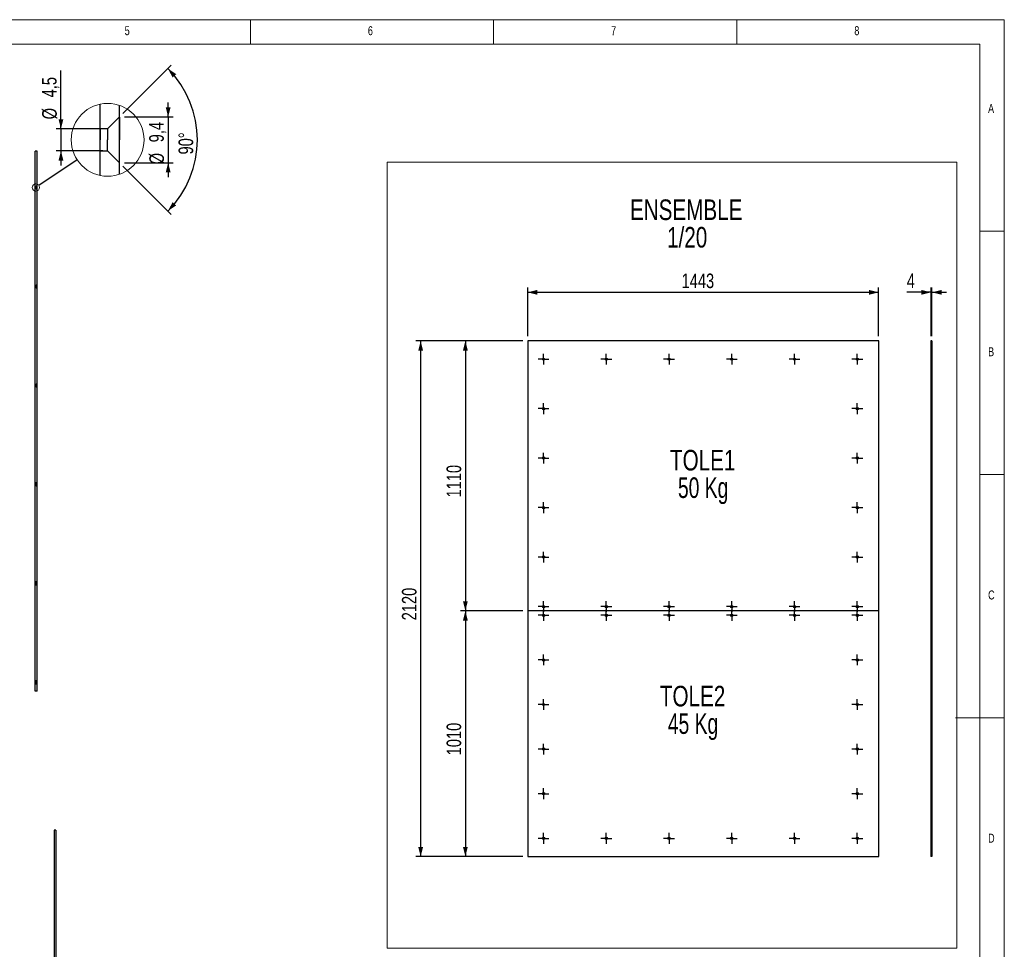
# Model space of a CAD drawing. Header units: millimetres. Extents: x 5 to 415, y 5 to 292.
# Tile 3 of 3: x 213 to 415, y 101 to 292. Entities that reach past the tile are written whole.
import ezdxf

# ---------------------------------------------------------------- set-up
doc = ezdxf.new("R2010")
doc.units = ezdxf.units.MM
doc.linetypes.add('CENTERX2', pattern=[20.32, 12.7, -2.54, 2.54, -2.54])
for name, color, linetype in [('COTES', 1, 'Continuous'), ('NOTES', 6, 'Continuous'), ('TRAIT-MIXTES', 3, 'CENTERX2')]:
    doc.layers.add(name, color=color, linetype=linetype)
doc.layers.add('TRAIT-FORT', color=4, linetype='Continuous', lineweight=25)
doc.styles.add('SLDTEXTSTYLE0', font='TXT', dxfattribs={"width": 0.75})
doc.styles.add('SLDTEXTSTYLE3', font='TXT', dxfattribs={"width": 0.7})
doc.dimstyles.new('SLDDIMSTYLE0', dxfattribs={"dimtxt": 3, "dimasz": 2, "dimexe": 0, "dimexo": 0.0625, "dimgap": 0.75, "dimtad": 1, "dimdec": 0, "dimlfac": 20, "dimrnd": 1e-09, "dimzin": 12, "dimdsep": 46, "dimtxsty": 'SLDTEXTSTYLE0', "dimsah": 1, "dimcen": 0.09, "dimadec": 0, "dimazin": 3, "dimtfac": 1, "dimtdec": 0, "dimtofl": 0, "dimtmove": 0, "dimatfit": 3, "dimfxl": 1, "dimfrac": 2, "dimtolj": 1, "dimtzin": 12, "dimarcsym": 0})
doc.dimstyles.new('SLDDIMSTYLE3', dxfattribs={"dimtxt": 0.18, "dimasz": 2, "dimexe": 0, "dimexo": 0.0625, "dimgap": 0, "dimtad": 0, "dimtih": 1, "dimtoh": 1, "dimdec": 0, "dimrnd": 1e-09, "dimzin": 0, "dimdsep": 46, "dimtxsty": 'Standard', "dimblk1": 'NONE', "dimblk2": 'NONE', "dimsah": 1, "dimcen": 0.09, "dimadec": 0, "dimazin": 0, "dimtfac": 2, "dimtdec": 0, "dimtofl": 0, "dimtmove": 0, "dimatfit": 3, "dimldrblk": 'NONE', "dimfxl": 1, "dimfrac": 2, "dimtolj": 1, "dimtzin": 0, "dimarcsym": 0})
doc.dimstyles.new('SLDDIMSTYLE4', dxfattribs={"dimtxt": 3, "dimasz": 2, "dimexe": 0, "dimexo": 0.0625, "dimgap": 0.75, "dimtad": 1, "dimdec": 1, "dimrnd": 1e-09, "dimzin": 12, "dimdsep": 46, "dimtxsty": 'SLDTEXTSTYLE0', "dimsah": 1, "dimcen": 0.09, "dimadec": 0, "dimazin": 3, "dimtfac": 1, "dimtdec": 1, "dimtmove": 0, "dimatfit": 0, "dimfxl": 1, "dimfrac": 2, "dimtolj": 1, "dimtzin": 12, "dimarcsym": 0})
doc.dimstyles.new('SLDDIMSTYLE5', dxfattribs={"dimtxt": 3, "dimasz": 2, "dimexe": 0, "dimexo": 0.0625, "dimgap": 0.75, "dimtad": 1, "dimdec": 4, "dimzin": 12, "dimdsep": 46, "dimtxsty": 'SLDTEXTSTYLE0', "dimsah": 1, "dimcen": 0.09, "dimazin": 3, "dimtfac": 1, "dimtofl": 0, "dimtmove": 0, "dimatfit": 3, "dimfxl": 1, "dimfrac": 2, "dimtolj": 1, "dimtzin": 12, "dimarcsym": 0})
doc.dimstyles.new('SLDDIMSTYLE6', dxfattribs={"dimtxt": 3, "dimasz": 2, "dimexe": 0, "dimexo": 0.0625, "dimgap": 0.75, "dimtad": 1, "dimdec": 0, "dimlfac": 20, "dimrnd": 1e-09, "dimzin": 12, "dimdsep": 46, "dimtxsty": 'SLDTEXTSTYLE0', "dimsah": 1, "dimcen": 0.09, "dimadec": 0, "dimazin": 3, "dimtfac": 1, "dimtdec": 0, "dimtmove": 0, "dimatfit": 0, "dimfxl": 1, "dimfrac": 2, "dimtolj": 1, "dimtzin": 12, "dimarcsym": 0})

# ---------------------------------------------------------------- blocks, each defined once
blk = doc.blocks.new('SW_NOTE_1')
at = {"layer": 'NOTES', "color": 0, "char_height": 4.233, "attachment_point": 2, "style": 'SLDTEXTSTYLE0'}
for s, insert in [('ENSEMBLE', (13.16, 5.46)), ('1/20', (13.36, -0.19))]:
    blk.add_mtext(s, dxfattribs=dict(at, insert=insert))
blk = doc.blocks.new('_D')
at = {"layer": 'COTES', "color": 1, "transparency": 16777216}
for p, q in [((317.02, 226.96), (317.02, 236.95)), ((389.17, 226.96), (389.17, 236.95)), ((389.17, 235.95), (317.02, 235.95))]:
    blk.add_line(p, q, dxfattribs=at)
for points in [[(317.02, 235.95), (319.02, 235.45), (319.02, 236.45)], [(389.17, 235.95), (387.17, 236.45), (387.17, 235.45)]]:
    blk.add_solid(points, dxfattribs=at)
at = {"layer": 'COTES', "color": 1, "transparency": 16777216, "insert": (348.66, 239.82), "char_height": 3, "attachment_point": 1, "style": 'SLDTEXTSTYLE0'}
blk.add_mtext('1443', dxfattribs=at)
blk = doc.blocks.new('_D_1')
at = {"layer": 'COTES', "color": 1, "transparency": 16777216}
for p, q in [((316.02, 225.96), (303.21, 225.96)), ((304.21, 225.96), (304.21, 170.46)), ((316.02, 170.46), (303.21, 170.46))]:
    blk.add_line(p, q, dxfattribs=at)
for points in [[(304.21, 225.96), (303.71, 223.96), (304.71, 223.96)], [(304.21, 170.46), (304.71, 172.46), (303.71, 172.46)]]:
    blk.add_solid(points, dxfattribs=at)
at = {"layer": 'COTES', "color": 1, "transparency": 16777216, "insert": (300.34, 193.78), "char_height": 3, "attachment_point": 1, "rotation": 90, "style": 'SLDTEXTSTYLE0'}
blk.add_mtext('1110', dxfattribs=at)
blk = doc.blocks.new('_D_2')
at = {"layer": 'COTES', "color": 1, "transparency": 16777216}
for p, q in [((316.02, 170.46), (303.21, 170.46)), ((304.21, 170.46), (304.21, 119.96)), ((316.02, 119.96), (303.21, 119.96))]:
    blk.add_line(p, q, dxfattribs=at)
for points in [[(304.21, 170.46), (303.71, 168.46), (304.71, 168.46)], [(304.21, 119.96), (304.71, 121.96), (303.71, 121.96)]]:
    blk.add_solid(points, dxfattribs=at)
at = {"layer": 'COTES', "color": 1, "transparency": 16777216, "insert": (300.34, 140.78), "char_height": 3, "attachment_point": 1, "rotation": 90, "style": 'SLDTEXTSTYLE0'}
blk.add_mtext('1010', dxfattribs=at)
blk = doc.blocks.new('_D_3')
at = {"layer": 'COTES', "color": 1, "transparency": 16777216}
for p, q in [((316.02, 225.96), (294.02, 225.96)), ((295.02, 119.96), (295.02, 225.96)), ((316.02, 119.96), (294.02, 119.96))]:
    blk.add_line(p, q, dxfattribs=at)
for points in [[(295.02, 225.96), (294.52, 223.96), (295.52, 223.96)], [(295.02, 119.96), (295.52, 121.96), (294.52, 121.96)]]:
    blk.add_solid(points, dxfattribs=at)
at = {"layer": 'COTES', "color": 1, "transparency": 16777216, "insert": (291.16, 168.53), "char_height": 3, "attachment_point": 1, "rotation": 90, "style": 'SLDTEXTSTYLE0'}
blk.add_mtext('2120', dxfattribs=at)
blk = doc.blocks.new('SW_NOTE_5')
at = {"layer": 'NOTES', "color": 0, "char_height": 4.233, "attachment_point": 2}
for s, insert, style in [('TOLE1', (7.74, 5.46), 'SLDTEXTSTYLE0'), ('50 Kg', (7.83, -0.19), 'SLDTEXTSTYLE3')]:
    blk.add_mtext(s, dxfattribs=dict(at, insert=insert, style=style))
blk = doc.blocks.new('SW_NOTE_6')
at = {"layer": 'NOTES', "color": 0, "char_height": 4.233, "attachment_point": 2}
for s, insert, style in [('TOLE2', (7.74, 5.46), 'SLDTEXTSTYLE0'), ('45 Kg', (7.83, -0.19), 'SLDTEXTSTYLE3')]:
    blk.add_mtext(s, dxfattribs=dict(at, insert=insert, style=style))
blk = doc.blocks.new('SW_CENTERMARKSYMBOL_0')
at = {"layer": 'TRAIT-MIXTES', "color": 0}
for p, q in [((-1, 0), (-1.1125, 0)), ((0, 0), (-1, 0)), ((0, 1), (0, 1.1125)), ((0, 0), (0, 1)), ((0, 0), (0, -1)), ((0, 0), (1, 0)), ((1, 0), (1.1125, 0)), ((0, -1), (0, -1.1125))]:
    blk.add_line(p, q, dxfattribs=at)
blk = doc.blocks.new('SW_CENTERMARKSYMBOL_1')
at = {"layer": 'TRAIT-MIXTES', "color": 0}
for p, q in [((-1, 0), (-1.1125, 0)), ((0, 0), (-1, 0)), ((0, 1), (0, 1.1125)), ((0, 0), (0, 1)), ((0, 0), (0, -1)), ((0, 0), (1, 0)), ((1, 0), (1.1125, 0)), ((0, -1), (0, -1.1125))]:
    blk.add_line(p, q, dxfattribs=at)
blk = doc.blocks.new('SW_CENTERMARKSYMBOL_2')
at = {"layer": 'TRAIT-MIXTES', "color": 0}
for p, q in [((-1, 0), (-1.1125, 0)), ((0, 0), (-1, 0)), ((0, 1), (0, 1.1125)), ((0, 0), (0, 1)), ((0, 0), (0, -1)), ((0, 0), (1, 0)), ((1, 0), (1.1125, 0)), ((0, -1), (0, -1.1125))]:
    blk.add_line(p, q, dxfattribs=at)
blk = doc.blocks.new('SW_CENTERMARKSYMBOL_3')
at = {"layer": 'TRAIT-MIXTES', "color": 0}
for p, q in [((-1, 0), (-1.1125, 0)), ((0, 0), (-1, 0)), ((0, 1), (0, 1.1125)), ((0, 0), (0, 1)), ((0, 0), (0, -1)), ((0, 0), (1, 0)), ((1, 0), (1.1125, 0)), ((0, -1), (0, -1.1125))]:
    blk.add_line(p, q, dxfattribs=at)
blk = doc.blocks.new('SW_CENTERMARKSYMBOL_4')
at = {"layer": 'TRAIT-MIXTES', "color": 0}
for p, q in [((-1, 0), (-1.1125, 0)), ((0, 0), (-1, 0)), ((0, 1), (0, 1.1125)), ((0, 0), (0, 1)), ((0, 0), (0, -1)), ((0, 0), (1, 0)), ((1, 0), (1.1125, 0)), ((0, -1), (0, -1.1125))]:
    blk.add_line(p, q, dxfattribs=at)
blk = doc.blocks.new('SW_CENTERMARKSYMBOL_5')
at = {"layer": 'TRAIT-MIXTES', "color": 0}
for p, q in [((-1, 0), (-1.1125, 0)), ((0, 0), (-1, 0)), ((0, 1), (0, 1.1125)), ((0, 0), (0, 1)), ((0, 0), (0, -1)), ((0, 0), (1, 0)), ((1, 0), (1.1125, 0)), ((0, -1), (0, -1.1125))]:
    blk.add_line(p, q, dxfattribs=at)
blk = doc.blocks.new('SW_CENTERMARKSYMBOL_6')
at = {"layer": 'TRAIT-MIXTES', "color": 0}
for p, q in [((-1, 0), (-1.1125, 0)), ((0, 0), (-1, 0)), ((0, 1), (0, 1.1125)), ((0, 0), (0, 1)), ((0, 0), (0, -1)), ((0, 0), (1, 0)), ((1, 0), (1.1125, 0)), ((0, -1), (0, -1.1125))]:
    blk.add_line(p, q, dxfattribs=at)
blk = doc.blocks.new('SW_CENTERMARKSYMBOL_7')
at = {"layer": 'TRAIT-MIXTES', "color": 0}
for p, q in [((-1, 0), (-1.1125, 0)), ((0, 0), (-1, 0)), ((0, 1), (0, 1.1125)), ((0, 0), (0, 1)), ((0, 0), (0, -1)), ((0, 0), (1, 0)), ((1, 0), (1.1125, 0)), ((0, -1), (0, -1.1125))]:
    blk.add_line(p, q, dxfattribs=at)
blk = doc.blocks.new('SW_CENTERMARKSYMBOL_8')
at = {"layer": 'TRAIT-MIXTES', "color": 0}
for p, q in [((-1, 0), (-1.1125, 0)), ((0, 0), (-1, 0)), ((0, 1), (0, 1.1125)), ((0, 0), (0, 1)), ((0, 0), (0, -1)), ((0, 0), (1, 0)), ((1, 0), (1.1125, 0)), ((0, -1), (0, -1.1125))]:
    blk.add_line(p, q, dxfattribs=at)
blk = doc.blocks.new('SW_CENTERMARKSYMBOL_9')
at = {"layer": 'TRAIT-MIXTES', "color": 0}
for p, q in [((-1, 0), (-1.1125, 0)), ((0, 0), (-1, 0)), ((0, 1), (0, 1.1125)), ((0, 0), (0, 1)), ((0, 0), (0, -1)), ((0, 0), (1, 0)), ((1, 0), (1.1125, 0)), ((0, -1), (0, -1.1125))]:
    blk.add_line(p, q, dxfattribs=at)
blk = doc.blocks.new('SW_CENTERMARKSYMBOL_10')
at = {"layer": 'TRAIT-MIXTES', "color": 0}
for p, q in [((-1, 0), (-1.1125, 0)), ((0, 0), (-1, 0)), ((0, 1), (0, 1.1125)), ((0, 0), (0, 1)), ((0, 0), (0, -1)), ((0, 0), (1, 0)), ((1, 0), (1.1125, 0)), ((0, -1), (0, -1.1125))]:
    blk.add_line(p, q, dxfattribs=at)
blk = doc.blocks.new('SW_CENTERMARKSYMBOL_11')
at = {"layer": 'TRAIT-MIXTES', "color": 0}
for p, q in [((-1, 0), (-1.1125, 0)), ((0, 0), (-1, 0)), ((0, 1), (0, 1.1125)), ((0, 0), (0, 1)), ((0, 0), (0, -1)), ((0, 0), (1, 0)), ((1, 0), (1.1125, 0)), ((0, -1), (0, -1.1125))]:
    blk.add_line(p, q, dxfattribs=at)
blk = doc.blocks.new('SW_CENTERMARKSYMBOL_12')
at = {"layer": 'TRAIT-MIXTES', "color": 0}
for p, q in [((-1, 0), (-1.1125, 0)), ((0, 0), (-1, 0)), ((0, 1), (0, 1.1125)), ((0, 0), (0, 1)), ((0, 0), (0, -1)), ((0, 0), (1, 0)), ((1, 0), (1.1125, 0)), ((0, -1), (0, -1.1125))]:
    blk.add_line(p, q, dxfattribs=at)
blk = doc.blocks.new('SW_CENTERMARKSYMBOL_13')
at = {"layer": 'TRAIT-MIXTES', "color": 0}
for p, q in [((-1, 0), (-1.1125, 0)), ((0, 0), (-1, 0)), ((0, 1), (0, 1.1125)), ((0, 0), (0, 1)), ((0, 0), (0, -1)), ((0, 0), (1, 0)), ((1, 0), (1.1125, 0)), ((0, -1), (0, -1.1125))]:
    blk.add_line(p, q, dxfattribs=at)
blk = doc.blocks.new('SW_CENTERMARKSYMBOL_14')
at = {"layer": 'TRAIT-MIXTES', "color": 0}
for p, q in [((-1, 0), (-1.1125, 0)), ((0, 0), (-1, 0)), ((0, 1), (0, 1.1125)), ((0, 0), (0, 1)), ((0, 0), (0, -1)), ((0, 0), (1, 0)), ((1, 0), (1.1125, 0)), ((0, -1), (0, -1.1125))]:
    blk.add_line(p, q, dxfattribs=at)
blk = doc.blocks.new('SW_CENTERMARKSYMBOL_15')
at = {"layer": 'TRAIT-MIXTES', "color": 0}
for p, q in [((-1, 0), (-1.1125, 0)), ((0, 0), (-1, 0)), ((0, 1), (0, 1.1125)), ((0, 0), (0, 1)), ((0, 0), (0, -1)), ((0, 0), (1, 0)), ((1, 0), (1.1125, 0)), ((0, -1), (0, -1.1125))]:
    blk.add_line(p, q, dxfattribs=at)
blk = doc.blocks.new('SW_CENTERMARKSYMBOL_16')
at = {"layer": 'TRAIT-MIXTES', "color": 0}
for p, q in [((-1, 0), (-1.1125, 0)), ((0, 0), (-1, 0)), ((0, 1), (0, 1.1125)), ((0, 0), (0, 1)), ((0, 0), (0, -1)), ((0, 0), (1, 0)), ((1, 0), (1.1125, 0)), ((0, -1), (0, -1.1125))]:
    blk.add_line(p, q, dxfattribs=at)
blk = doc.blocks.new('SW_CENTERMARKSYMBOL_17')
at = {"layer": 'TRAIT-MIXTES', "color": 0}
for p, q in [((-1, 0), (-1.1125, 0)), ((0, 0), (-1, 0)), ((0, 1), (0, 1.1125)), ((0, 0), (0, 1)), ((0, 0), (0, -1)), ((0, 0), (1, 0)), ((1, 0), (1.1125, 0)), ((0, -1), (0, -1.1125))]:
    blk.add_line(p, q, dxfattribs=at)
blk = doc.blocks.new('SW_CENTERMARKSYMBOL_18')
at = {"layer": 'TRAIT-MIXTES', "color": 0}
for p, q in [((-1, 0), (-1.1125, 0)), ((0, 0), (-1, 0)), ((0, 1), (0, 1.1125)), ((0, 0), (0, 1)), ((0, 0), (0, -1)), ((0, 0), (1, 0)), ((1, 0), (1.1125, 0)), ((0, -1), (0, -1.1125))]:
    blk.add_line(p, q, dxfattribs=at)
blk = doc.blocks.new('SW_CENTERMARKSYMBOL_19')
at = {"layer": 'TRAIT-MIXTES', "color": 0}
for p, q in [((-1, 0), (-1.1125, 0)), ((0, 0), (-1, 0)), ((0, 1), (0, 1.1125)), ((0, 0), (0, 1)), ((0, 0), (0, -1)), ((0, 0), (1, 0)), ((1, 0), (1.1125, 0)), ((0, -1), (0, -1.1125))]:
    blk.add_line(p, q, dxfattribs=at)
blk = doc.blocks.new('SW_CENTERMARKSYMBOL_20')
at = {"layer": 'TRAIT-MIXTES', "color": 0}
for p, q in [((-1, 0), (-1.1125, 0)), ((0, 0), (-1, 0)), ((0, 1), (0, 1.1125)), ((0, 0), (0, 1)), ((0, 0), (0, -1)), ((0, 0), (1, 0)), ((1, 0), (1.1125, 0)), ((0, -1), (0, -1.1125))]:
    blk.add_line(p, q, dxfattribs=at)
blk = doc.blocks.new('SW_CENTERMARKSYMBOL_21')
at = {"layer": 'TRAIT-MIXTES', "color": 0}
for p, q in [((-1, 0), (-1.1125, 0)), ((0, 0), (-1, 0)), ((0, 1), (0, 1.1125)), ((0, 0), (0, 1)), ((0, 0), (0, -1)), ((0, 0), (1, 0)), ((1, 0), (1.1125, 0)), ((0, -1), (0, -1.1125))]:
    blk.add_line(p, q, dxfattribs=at)
blk = doc.blocks.new('SW_CENTERMARKSYMBOL_22')
at = {"layer": 'TRAIT-MIXTES', "color": 0}
for p, q in [((-1, 0), (-1.1125, 0)), ((0, 0), (-1, 0)), ((0, 1), (0, 1.1125)), ((0, 0), (0, 1)), ((0, 0), (0, -1)), ((0, 0), (1, 0)), ((1, 0), (1.1125, 0)), ((0, -1), (0, -1.1125))]:
    blk.add_line(p, q, dxfattribs=at)
blk = doc.blocks.new('SW_CENTERMARKSYMBOL_23')
at = {"layer": 'TRAIT-MIXTES', "color": 0}
for p, q in [((-1, 0), (-1.1125, 0)), ((0, 0), (-1, 0)), ((0, 1), (0, 1.1125)), ((0, 0), (0, 1)), ((0, 0), (0, -1)), ((0, 0), (1, 0)), ((1, 0), (1.1125, 0)), ((0, -1), (0, -1.1125))]:
    blk.add_line(p, q, dxfattribs=at)
blk = doc.blocks.new('SW_CENTERMARKSYMBOL_24')
at = {"layer": 'TRAIT-MIXTES', "color": 0}
for p, q in [((-1, 0), (-1.1125, 0)), ((0, 0), (-1, 0)), ((0, 1), (0, 1.1125)), ((0, 0), (0, 1)), ((0, 0), (0, -1)), ((0, 0), (1, 0)), ((1, 0), (1.1125, 0)), ((0, -1), (0, -1.1125))]:
    blk.add_line(p, q, dxfattribs=at)
blk = doc.blocks.new('SW_CENTERMARKSYMBOL_25')
at = {"layer": 'TRAIT-MIXTES', "color": 0}
for p, q in [((-1, 0), (-1.1125, 0)), ((0, 0), (-1, 0)), ((0, 1), (0, 1.1125)), ((0, 0), (0, 1)), ((0, 0), (0, -1)), ((0, 0), (1, 0)), ((1, 0), (1.1125, 0)), ((0, -1), (0, -1.1125))]:
    blk.add_line(p, q, dxfattribs=at)
blk = doc.blocks.new('SW_CENTERMARKSYMBOL_26')
at = {"layer": 'TRAIT-MIXTES', "color": 0}
for p, q in [((-1, 0), (-1.1125, 0)), ((0, 0), (-1, 0)), ((0, 1), (0, 1.1125)), ((0, 0), (0, 1)), ((0, 0), (0, -1)), ((0, 0), (1, 0)), ((1, 0), (1.1125, 0)), ((0, -1), (0, -1.1125))]:
    blk.add_line(p, q, dxfattribs=at)
blk = doc.blocks.new('SW_CENTERMARKSYMBOL_27')
at = {"layer": 'TRAIT-MIXTES', "color": 0}
for p, q in [((-1, 0), (-1.1125, 0)), ((0, 0), (-1, 0)), ((0, 1), (0, 1.1125)), ((0, 0), (0, 1)), ((0, 0), (0, -1)), ((0, 0), (1, 0)), ((1, 0), (1.1125, 0)), ((0, -1), (0, -1.1125))]:
    blk.add_line(p, q, dxfattribs=at)
blk = doc.blocks.new('SW_CENTERMARKSYMBOL_28')
at = {"layer": 'TRAIT-MIXTES', "color": 0}
for p, q in [((-1, 0), (-1.1125, 0)), ((0, 0), (-1, 0)), ((0, 1), (0, 1.1125)), ((0, 0), (0, 1)), ((0, 0), (0, -1)), ((0, 0), (1, 0)), ((1, 0), (1.1125, 0)), ((0, -1), (0, -1.1125))]:
    blk.add_line(p, q, dxfattribs=at)
blk = doc.blocks.new('SW_CENTERMARKSYMBOL_29')
at = {"layer": 'TRAIT-MIXTES', "color": 0}
for p, q in [((-1, 0), (-1.1125, 0)), ((0, 0), (-1, 0)), ((0, 1), (0, 1.1125)), ((0, 0), (0, 1)), ((0, 0), (0, -1)), ((0, 0), (1, 0)), ((1, 0), (1.1125, 0)), ((0, -1), (0, -1.1125))]:
    blk.add_line(p, q, dxfattribs=at)
blk = doc.blocks.new('SW_CENTERMARKSYMBOL_30')
at = {"layer": 'TRAIT-MIXTES', "color": 0}
for p, q in [((-1, 0), (-1.1125, 0)), ((0, 0), (-1, 0)), ((0, 1), (0, 1.1125)), ((0, 0), (0, 1)), ((0, 0), (0, -1)), ((0, 0), (1, 0)), ((1, 0), (1.1125, 0)), ((0, -1), (0, -1.1125))]:
    blk.add_line(p, q, dxfattribs=at)
blk = doc.blocks.new('SW_CENTERMARKSYMBOL_31')
at = {"layer": 'TRAIT-MIXTES', "color": 0}
for p, q in [((-1, 0), (-1.1125, 0)), ((0, 0), (-1, 0)), ((0, 1), (0, 1.1125)), ((0, 0), (0, 1)), ((0, 0), (0, -1)), ((0, 0), (1, 0)), ((1, 0), (1.1125, 0)), ((0, -1), (0, -1.1125))]:
    blk.add_line(p, q, dxfattribs=at)
blk = doc.blocks.new('SW_CENTERMARKSYMBOL_32')
at = {"layer": 'TRAIT-MIXTES', "color": 0}
for p, q in [((-1, 0), (-1.1125, 0)), ((0, 0), (-1, 0)), ((0, 1), (0, 1.1125)), ((0, 0), (0, 1)), ((0, 0), (0, -1)), ((0, 0), (1, 0)), ((1, 0), (1.1125, 0)), ((0, -1), (0, -1.1125))]:
    blk.add_line(p, q, dxfattribs=at)
blk = doc.blocks.new('SW_CENTERMARKSYMBOL_33')
at = {"layer": 'TRAIT-MIXTES', "color": 0}
for p, q in [((-1, 0), (-1.1125, 0)), ((0, 0), (-1, 0)), ((0, 1), (0, 1.1125)), ((0, 0), (0, 1)), ((0, 0), (0, -1)), ((0, 0), (1, 0)), ((1, 0), (1.1125, 0)), ((0, -1), (0, -1.1125))]:
    blk.add_line(p, q, dxfattribs=at)
blk = doc.blocks.new('SW_CENTERMARKSYMBOL_34')
at = {"layer": 'TRAIT-MIXTES', "color": 0}
for p, q in [((-1, 0), (-1.1125, 0)), ((0, 0), (-1, 0)), ((0, 1), (0, 1.1125)), ((0, 0), (0, 1)), ((0, 0), (0, -1)), ((0, 0), (1, 0)), ((1, 0), (1.1125, 0)), ((0, -1), (0, -1.1125))]:
    blk.add_line(p, q, dxfattribs=at)
blk = doc.blocks.new('SW_CENTERMARKSYMBOL_35')
at = {"layer": 'TRAIT-MIXTES', "color": 0}
for p, q in [((-1, 0), (-1.1125, 0)), ((0, 0), (-1, 0)), ((0, 1), (0, 1.1125)), ((0, 0), (0, 1)), ((0, 0), (0, -1)), ((0, 0), (1, 0)), ((1, 0), (1.1125, 0)), ((0, -1), (0, -1.1125))]:
    blk.add_line(p, q, dxfattribs=at)
blk = doc.blocks.new('SW_CENTERMARKSYMBOL_36')
at = {"layer": 'TRAIT-MIXTES', "color": 0}
for p, q in [((-1, 0), (-1.1125, 0)), ((0, 0), (-1, 0)), ((0, 1), (0, 1.1125)), ((0, 0), (0, 1)), ((0, 0), (0, -1)), ((0, 0), (1, 0)), ((1, 0), (1.1125, 0)), ((0, -1), (0, -1.1125))]:
    blk.add_line(p, q, dxfattribs=at)
blk = doc.blocks.new('SW_CENTERMARKSYMBOL_37')
at = {"layer": 'TRAIT-MIXTES', "color": 0}
for p, q in [((-1, 0), (-1.1125, 0)), ((0, 0), (-1, 0)), ((0, 1), (0, 1.1125)), ((0, 0), (0, 1)), ((0, 0), (0, -1)), ((0, 0), (1, 0)), ((1, 0), (1.1125, 0)), ((0, -1), (0, -1.1125))]:
    blk.add_line(p, q, dxfattribs=at)
blk = doc.blocks.new('SW_CENTERMARKSYMBOL_38')
at = {"layer": 'TRAIT-MIXTES', "color": 0}
for p, q in [((-1, 0), (-1.1125, 0)), ((0, 0), (-1, 0)), ((0, 1), (0, 1.1125)), ((0, 0), (0, 1)), ((0, 0), (0, -1)), ((0, 0), (1, 0)), ((1, 0), (1.1125, 0)), ((0, -1), (0, -1.1125))]:
    blk.add_line(p, q, dxfattribs=at)
blk = doc.blocks.new('SW_CENTERMARKSYMBOL_39')
at = {"layer": 'TRAIT-MIXTES', "color": 0}
for p, q in [((-1, 0), (-1.1125, 0)), ((0, 0), (-1, 0)), ((0, 1), (0, 1.1125)), ((0, 0), (0, 1)), ((0, 0), (0, -1)), ((0, 0), (1, 0)), ((1, 0), (1.1125, 0)), ((0, -1), (0, -1.1125))]:
    blk.add_line(p, q, dxfattribs=at)
blk = doc.blocks.new('_None')
blk = doc.blocks.new('_D_36')
at = {"layer": 'COTES', "color": 1, "transparency": 16777216}
for p, q in [((243.11, 272), (243.11, 275)), ((234.11, 272), (244.11, 272)), ((243.11, 272), (243.11, 262.6)), ((234.11, 262.6), (244.11, 262.6)), ((243.11, 262.6), (243.11, 259.6))]:
    blk.add_line(p, q, dxfattribs=at)
for points in [[(243.11, 272), (243.61, 274), (242.61, 274)], [(243.11, 262.6), (242.61, 260.6), (243.61, 260.6)]]:
    blk.add_solid(points, dxfattribs=at)
at = {"layer": 'COTES', "color": 1, "transparency": 16777216, "char_height": 3, "attachment_point": 1, "rotation": 90, "style": 'SLDTEXTSTYLE0'}
for s, insert in [('9,4', (239.2, 266.79)), ('%%c', (239.24, 262.27))]:
    blk.add_mtext(s, dxfattribs=dict(at, insert=insert))
blk = doc.blocks.new('_D_37')
at = {"layer": 'COTES', "color": 1, "transparency": 16777216}
for p, q in [((233.82, 272.71), (243.75, 282.65)), ((233.82, 261.9), (243.75, 251.96))]:
    blk.add_line(p, q, dxfattribs=at)
blk.add_arc((228.41, 267.3), 20.7, 315, 45, dxfattribs=at)
for points in [[(243.05, 281.94), (244.02, 280.12), (244.76, 280.8)], [(243.05, 252.67), (244.76, 253.81), (244.02, 254.48)]]:
    blk.add_solid(points, dxfattribs=at)
at = {"layer": 'COTES', "color": 1, "transparency": 16777216, "insert": (245.24, 264.29), "char_height": 3, "attachment_point": 1, "rotation": 90, "style": 'SLDTEXTSTYLE0'}
blk.add_mtext('90°', dxfattribs=at)
blk = doc.blocks.new('_D_38')
at = {"layer": 'COTES', "color": 1, "transparency": 16777216}
for p, q in [((221.07, 269.55), (221.07, 281.57)), ((229.66, 269.55), (220.07, 269.55)), ((221.07, 269.55), (221.07, 265.05)), ((229.66, 265.05), (220.07, 265.05)), ((221.07, 265.05), (221.07, 262.05))]:
    blk.add_line(p, q, dxfattribs=at)
for points in [[(221.07, 269.55), (221.57, 271.55), (220.57, 271.55)], [(221.07, 265.05), (220.57, 263.05), (221.57, 263.05)]]:
    blk.add_solid(points, dxfattribs=at)
at = {"layer": 'COTES', "color": 1, "transparency": 16777216, "char_height": 3, "attachment_point": 1, "rotation": 90, "style": 'SLDTEXTSTYLE0'}
for s, insert in [('4,5', (217.16, 276.03)), ('%%c', (217.2, 271.51))]:
    blk.add_mtext(s, dxfattribs=dict(at, insert=insert))
blk = doc.blocks.new('_D_39')
at = {"layer": 'COTES', "color": 1, "transparency": 16777216}
for p, q in [((399.93, 226.96), (399.93, 236.96)), ((400.13, 226.96), (400.13, 236.96)), ((399.93, 235.96), (394.95, 235.96)), ((400.13, 235.96), (399.93, 235.96)), ((400.13, 235.96), (403.13, 235.96))]:
    blk.add_line(p, q, dxfattribs=at)
for points in [[(399.93, 235.96), (397.93, 236.46), (397.93, 235.46)], [(400.13, 235.96), (402.13, 235.46), (402.13, 236.46)]]:
    blk.add_solid(points, dxfattribs=at)
at = {"layer": 'COTES', "color": 1, "transparency": 16777216, "insert": (394.95, 239.83), "char_height": 3, "attachment_point": 1, "style": 'SLDTEXTSTYLE0'}
blk.add_mtext('4', dxfattribs=at)

msp = doc.modelspace()

# ---------------------------------------------------------------- linework, layer by layer
at = {"color": 7, "linetype": 'Continuous', "lineweight": 18}
for p, q in [((415, 292), (5, 292)), ((260, 287), (260, 292)), ((310, 292), (310, 287)), ((360, 287), (360, 292)), ((415, 5), (415, 292)), ((410, 287), (10, 287)), ((410, 287), (410, 10)), ((405.23326, 262.6944), (288.12472, 262.6944)), ((288.12472, 101.1359), (288.12472, 262.6944)), ((405.23326, 101.1359), (405.23326, 262.6944)), ((415, 248.5), (410, 248.5)), ((410, 198.5), (415, 198.5)), ((415, 148.5), (405, 148.5)), ((405.23326, 101.1359), (288.12472, 101.1359))]:
    msp.add_line(p, q, dxfattribs=at)
for centre, radius in [((230.65825, 267.30335), 7.48257), ((215.9189, 257.49804), 0.74826)]:
    msp.add_circle(centre, radius, dxfattribs=at)
at = {"layer": 'TRAIT-FORT', "color": 4, "linetype": 'Continuous', "lineweight": 25}
for p, q in [((229.10824, 259.98307), (229.10824, 274.62364)), ((233.10824, 260.23323), (233.10824, 274.37348)), ((233.10824, 272.00336), (230.65824, 269.55331)), ((233.10824, 272.00336), (230.65824, 269.55331)), ((233.10824, 272.00336), (230.65824, 269.55331)), ((233.10824, 272.00336), (230.65824, 269.55331)), ((233.10824, 272.00336), (230.65824, 269.55331)), ((233.10824, 272.00336), (230.65824, 269.55331)), ((233.10824, 271.95549), (233.10824, 267.30335)), ((230.65824, 269.55331), (229.10824, 269.55331)), ((230.65824, 269.55331), (229.10824, 269.55331)), ((230.65824, 269.55331), (229.10824, 269.55331)), ((230.65824, 269.55331), (229.10824, 269.55331)), ((230.65824, 269.55331), (229.10824, 269.55331)), ((230.65824, 269.55331), (229.10824, 269.55331)), ((229.10824, 269.55331), (229.10824, 267.30335)), ((230.65824, 269.55331), (230.65824, 267.30335)), ((229.10824, 265.05334), (229.10824, 267.30335)), ((230.65824, 265.05334), (230.65824, 267.30335)), ((233.10824, 262.65115), (233.10824, 267.30335)), ((216.1639, 264.99804), (215.7639, 264.99804)), ((215.7639, 153.99804), (215.7639, 264.99804)), ((216.1639, 153.99804), (216.1639, 264.99804)), ((229.10824, 265.05334), (230.65824, 265.05334)), ((229.10824, 265.05334), (230.65824, 265.05334)), ((229.10824, 265.05334), (230.65824, 265.05334)), ((229.10824, 265.05334), (230.65824, 265.05334)), ((229.10824, 265.05334), (230.65824, 265.05334)), ((229.10824, 265.05334), (230.65824, 265.05334)), ((230.65824, 265.05334), (233.10824, 262.60335)), ((230.65824, 265.05334), (233.10824, 262.60335)), ((230.65824, 265.05334), (233.10824, 262.60335)), ((230.65824, 265.05334), (233.10824, 262.60335)), ((230.65824, 265.05334), (233.10824, 262.60335)), ((230.65824, 265.05334), (233.10824, 262.60335)), ((215.9189, 257.72304), (215.7639, 257.72304)), ((215.9189, 257.72304), (215.7639, 257.72304)), ((215.9189, 257.72304), (215.7639, 257.72304)), ((215.9189, 257.72304), (215.7639, 257.72304)), ((215.9189, 257.72304), (215.7639, 257.72304)), ((215.9189, 257.72304), (215.7639, 257.72304)), ((215.7639, 257.27304), (215.7639, 257.72304)), ((215.7639, 257.27304), (215.7639, 257.72304)), ((215.7639, 257.27304), (215.7639, 257.72304)), ((215.7639, 257.27304), (215.7639, 257.72304)), ((215.7639, 257.27304), (215.7639, 257.72304)), ((215.7639, 257.27304), (215.7639, 257.72304)), ((215.7639, 257.27304), (215.9189, 257.27304)), ((215.7639, 257.27304), (215.9189, 257.27304)), ((215.7639, 257.27304), (215.9189, 257.27304)), ((215.7639, 257.27304), (215.9189, 257.27304)), ((215.7639, 257.27304), (215.9189, 257.27304)), ((215.7639, 257.27304), (215.9189, 257.27304)), ((216.1639, 257.96804), (215.9189, 257.72304)), ((216.1639, 257.96804), (215.9189, 257.72304)), ((216.1639, 257.96804), (215.9189, 257.72304)), ((216.1639, 257.96804), (215.9189, 257.72304)), ((216.1639, 257.96804), (215.9189, 257.72304)), ((216.1639, 257.96804), (215.9189, 257.72304)), ((215.9189, 257.27304), (215.9189, 257.72304)), ((215.9189, 257.27304), (215.9189, 257.72304)), ((215.9189, 257.27304), (215.9189, 257.72304)), ((215.9189, 257.27304), (215.9189, 257.72304)), ((215.9189, 257.27304), (215.9189, 257.72304)), ((215.9189, 257.27304), (215.9189, 257.72304)), ((215.9189, 257.27304), (216.1639, 257.02804)), ((215.9189, 257.27304), (216.1639, 257.02804)), ((215.9189, 257.27304), (216.1639, 257.02804)), ((215.9189, 257.27304), (216.1639, 257.02804)), ((215.9189, 257.27304), (216.1639, 257.02804)), ((215.9189, 257.27304), (216.1639, 257.02804)), ((216.1639, 257.03282), (216.1639, 257.96326)), ((216.1639, 257.03282), (216.1639, 257.96326)), ((216.1639, 257.03282), (216.1639, 257.96326)), ((216.1639, 257.03282), (216.1639, 257.96326)), ((216.1639, 257.03282), (216.1639, 257.96326)), ((216.1639, 257.03282), (216.1639, 257.96326)), ((215.9189, 237.38104), (215.7639, 237.38104)), ((215.9189, 237.38104), (215.7639, 237.38104)), ((215.7639, 236.93104), (215.7639, 237.38104)), ((215.7639, 236.93104), (215.7639, 237.38104)), ((215.7639, 236.93104), (215.9189, 236.93104)), ((215.7639, 236.93104), (215.9189, 236.93104)), ((216.1639, 237.62604), (215.9189, 237.38104)), ((216.1639, 237.62604), (215.9189, 237.38104)), ((215.9189, 236.93104), (215.9189, 237.38104)), ((215.9189, 236.93104), (215.9189, 237.38104)), ((215.9189, 236.93104), (216.1639, 236.68604)), ((215.9189, 236.93104), (216.1639, 236.68604)), ((216.1639, 236.69082), (216.1639, 237.62126)), ((216.1639, 236.69082), (216.1639, 237.62126)), ((317.02319, 225.96253), (317.02319, 170.46253)), ((389.17339, 225.96253), (317.02319, 225.96253)), ((389.17339, 170.46253), (389.17339, 225.96253)), ((399.92598, 225.96253), (399.92598, 170.46253)), ((400.12598, 225.96253), (399.92598, 225.96253)), ((400.12598, 225.96253), (400.12598, 170.46253)), ((215.9189, 217.03904), (215.7639, 217.03904)), ((215.9189, 217.03904), (215.7639, 217.03904)), ((215.7639, 216.58904), (215.7639, 217.03904)), ((215.7639, 216.58904), (215.7639, 217.03904)), ((215.7639, 216.58904), (215.9189, 216.58904)), ((215.7639, 216.58904), (215.9189, 216.58904)), ((216.1639, 217.28404), (215.9189, 217.03904)), ((216.1639, 217.28404), (215.9189, 217.03904)), ((215.9189, 216.58904), (215.9189, 217.03904)), ((215.9189, 216.58904), (215.9189, 217.03904)), ((215.9189, 216.58904), (216.1639, 216.34404)), ((215.9189, 216.58904), (216.1639, 216.34404)), ((216.1639, 216.34882), (216.1639, 217.27926)), ((216.1639, 216.34882), (216.1639, 217.27926)), ((215.9189, 196.69704), (215.7639, 196.69704)), ((215.9189, 196.69704), (215.7639, 196.69704)), ((215.7639, 196.24704), (215.7639, 196.69704)), ((215.7639, 196.24704), (215.7639, 196.69704)), ((216.1639, 196.94204), (215.9189, 196.69704)), ((216.1639, 196.94204), (215.9189, 196.69704)), ((215.9189, 196.24704), (215.9189, 196.69704)), ((215.9189, 196.24704), (215.9189, 196.69704)), ((216.1639, 196.00682), (216.1639, 196.93726)), ((216.1639, 196.00682), (216.1639, 196.93726)), ((215.7639, 196.24704), (215.9189, 196.24704)), ((215.7639, 196.24704), (215.9189, 196.24704)), ((215.9189, 196.24704), (216.1639, 196.00204)), ((215.9189, 196.24704), (216.1639, 196.00204)), ((215.9189, 176.35504), (215.7639, 176.35504)), ((215.9189, 176.35504), (215.7639, 176.35504)), ((215.7639, 175.90504), (215.7639, 176.35504)), ((215.7639, 175.90504), (215.7639, 176.35504)), ((216.1639, 176.60004), (215.9189, 176.35504)), ((216.1639, 176.60004), (215.9189, 176.35504)), ((215.9189, 175.90504), (215.9189, 176.35504)), ((215.9189, 175.90504), (215.9189, 176.35504)), ((216.1639, 175.66482), (216.1639, 176.59526)), ((216.1639, 175.66482), (216.1639, 176.59526)), ((215.7639, 175.90504), (215.9189, 175.90504)), ((215.7639, 175.90504), (215.9189, 175.90504)), ((215.9189, 175.90504), (216.1639, 175.66004)), ((215.9189, 175.90504), (216.1639, 175.66004)), ((389.17339, 170.46253), (317.02319, 170.46253)), ((317.02319, 170.45753), (317.02319, 119.96253)), ((389.17339, 170.45753), (317.02319, 170.45753)), ((389.17339, 119.96253), (389.17339, 170.45753)), ((400.12598, 170.46253), (399.92598, 170.46253)), ((400.12598, 170.45753), (399.92598, 170.45753)), ((399.92598, 170.45753), (399.92598, 119.96253)), ((400.12598, 170.45753), (400.12598, 119.96253)), ((215.9189, 156.01304), (215.7639, 156.01304)), ((215.9189, 156.01304), (215.7639, 156.01304)), ((215.9189, 156.01304), (215.7639, 156.01304)), ((215.9189, 156.01304), (215.7639, 156.01304)), ((215.9189, 156.01304), (215.7639, 156.01304)), ((215.9189, 156.01304), (215.7639, 156.01304)), ((215.7639, 155.56304), (215.7639, 156.01304)), ((215.7639, 155.56304), (215.7639, 156.01304)), ((215.7639, 155.56304), (215.7639, 156.01304)), ((215.7639, 155.56304), (215.7639, 156.01304)), ((215.7639, 155.56304), (215.7639, 156.01304)), ((215.7639, 155.56304), (215.7639, 156.01304)), ((216.1639, 156.25804), (215.9189, 156.01304)), ((216.1639, 156.25804), (215.9189, 156.01304)), ((216.1639, 156.25804), (215.9189, 156.01304)), ((216.1639, 156.25804), (215.9189, 156.01304)), ((216.1639, 156.25804), (215.9189, 156.01304)), ((216.1639, 156.25804), (215.9189, 156.01304)), ((215.9189, 155.56304), (215.9189, 156.01304)), ((215.9189, 155.56304), (215.9189, 156.01304)), ((215.9189, 155.56304), (215.9189, 156.01304)), ((215.9189, 155.56304), (215.9189, 156.01304)), ((215.9189, 155.56304), (215.9189, 156.01304)), ((215.9189, 155.56304), (215.9189, 156.01304)), ((216.1639, 155.32282), (216.1639, 156.25326)), ((216.1639, 155.32282), (216.1639, 156.25326)), ((216.1639, 155.32282), (216.1639, 156.25326)), ((216.1639, 155.32282), (216.1639, 156.25326)), ((216.1639, 155.32282), (216.1639, 156.25326)), ((216.1639, 155.32282), (216.1639, 156.25326)), ((215.7639, 155.56304), (215.9189, 155.56304)), ((215.7639, 155.56304), (215.9189, 155.56304)), ((215.7639, 155.56304), (215.9189, 155.56304)), ((215.7639, 155.56304), (215.9189, 155.56304)), ((215.7639, 155.56304), (215.9189, 155.56304)), ((215.7639, 155.56304), (215.9189, 155.56304)), ((216.1639, 153.99804), (215.7639, 153.99804)), ((215.9189, 155.56304), (216.1639, 155.31804)), ((215.9189, 155.56304), (216.1639, 155.31804)), ((215.9189, 155.56304), (216.1639, 155.31804)), ((215.9189, 155.56304), (216.1639, 155.31804)), ((215.9189, 155.56304), (216.1639, 155.31804)), ((215.9189, 155.56304), (216.1639, 155.31804)), ((219.64855, 125.37842), (219.64855, 24.38842)), ((220.04855, 125.37842), (219.64855, 125.37842)), ((220.04855, 125.37842), (220.04855, 24.38842)), ((317.02319, 119.96253), (389.17339, 119.96253)), ((400.12598, 119.96253), (399.92598, 119.96253))]:
    msp.add_line(p, q, dxfattribs=at)
for centre, radius in [((320.27319, 222.21253), 0.235), ((320.27319, 222.21253), 0.1125), ((333.17319, 222.21253), 0.235), ((333.17319, 222.21253), 0.1125), ((346.07319, 222.21253), 0.235), ((346.07319, 222.21253), 0.1125), ((358.97319, 222.21253), 0.235), ((358.97319, 222.21253), 0.1125), ((371.87319, 222.21253), 0.235), ((371.87319, 222.21253), 0.1125), ((384.77319, 222.21253), 0.235), ((384.77319, 222.21253), 0.1125), ((320.27319, 212.04153), 0.235), ((320.27319, 212.04153), 0.1125), ((384.77319, 212.04153), 0.235), ((384.77319, 212.04153), 0.1125), ((320.27319, 201.87053), 0.235), ((320.27319, 201.87053), 0.1125), ((384.77319, 201.87053), 0.235), ((384.77319, 201.87053), 0.1125), ((320.27319, 191.69953), 0.235), ((320.27319, 191.69953), 0.1125), ((384.77319, 191.69953), 0.235), ((384.77319, 191.69953), 0.1125), ((320.27319, 181.52853), 0.235), ((320.27319, 181.52853), 0.1125), ((384.77319, 181.52853), 0.235), ((384.77319, 181.52853), 0.1125), ((320.27319, 171.35753), 0.235), ((320.27319, 171.35753), 0.1125), ((333.17319, 171.35753), 0.235), ((333.17319, 171.35753), 0.1125), ((346.07319, 171.35753), 0.235), ((346.07319, 171.35753), 0.1125), ((358.97319, 171.35753), 0.235), ((358.97319, 171.35753), 0.1125), ((371.87319, 171.35753), 0.235), ((371.87319, 171.35753), 0.1125), ((384.77319, 171.35753), 0.235), ((384.77319, 171.35753), 0.1125), ((320.27319, 169.56253), 0.235), ((320.27319, 169.56253), 0.1125), ((333.17319, 169.56253), 0.235), ((333.17319, 169.56253), 0.1125), ((346.07319, 169.56253), 0.235), ((346.07319, 169.56253), 0.1125), ((358.97319, 169.56253), 0.235), ((358.97319, 169.56253), 0.1125), ((371.87319, 169.56253), 0.235), ((371.87319, 169.56253), 0.1125), ((384.77319, 169.56253), 0.235), ((384.77319, 169.56253), 0.1125), ((320.27319, 160.39253), 0.235), ((320.27319, 160.39253), 0.1125), ((384.77319, 160.39253), 0.235), ((384.77319, 160.39253), 0.1125), ((320.27319, 151.22253), 0.235), ((320.27319, 151.22253), 0.1125), ((384.77319, 151.22253), 0.235), ((384.77319, 151.22253), 0.1125), ((320.27319, 142.05253), 0.235), ((320.27319, 142.05253), 0.1125), ((384.77319, 142.05253), 0.235), ((384.77319, 142.05253), 0.1125), ((320.27319, 132.88253), 0.235), ((320.27319, 132.88253), 0.1125), ((384.77319, 132.88253), 0.235), ((384.77319, 132.88253), 0.1125), ((320.27319, 123.71253), 0.235), ((320.27319, 123.71253), 0.1125), ((333.17319, 123.71253), 0.235), ((333.17319, 123.71253), 0.1125), ((346.07319, 123.71253), 0.235), ((346.07319, 123.71253), 0.1125), ((358.97319, 123.71253), 0.235), ((358.97319, 123.71253), 0.1125), ((371.87319, 123.71253), 0.235), ((371.87319, 123.71253), 0.1125), ((384.77319, 123.71253), 0.235), ((384.77319, 123.71253), 0.1125)]:
    msp.add_circle(centre, radius, dxfattribs=at)

# ---------------------------------------------------------------- block references
at = {"layer": 'NOTES', "color": 211}
for name, p in [('SW_NOTE_1', (336.44599, 249.587)), ('SW_NOTE_5', (345.25487, 198.10804)), ('SW_NOTE_6', (343.17544, 149.60799))]:
    msp.add_blockref(name, p, dxfattribs=at)
at = {"layer": 'TRAIT-MIXTES', "color": 3}
for name, p in [('SW_CENTERMARKSYMBOL_39', (320.27319, 222.21253)), ('SW_CENTERMARKSYMBOL_29', (333.17319, 222.21253)), ('SW_CENTERMARKSYMBOL_38', (346.07319, 222.21253)), ('SW_CENTERMARKSYMBOL_37', (358.97319, 222.21253)), ('SW_CENTERMARKSYMBOL_36', (371.87319, 222.21253)), ('SW_CENTERMARKSYMBOL_35', (384.77319, 222.21253)), ('SW_CENTERMARKSYMBOL_27', (320.27319, 212.04153)), ('SW_CENTERMARKSYMBOL_23', (384.77319, 212.04153)), ('SW_CENTERMARKSYMBOL_26', (320.27319, 201.87053)), ('SW_CENTERMARKSYMBOL_22', (384.77319, 201.87053)), ('SW_CENTERMARKSYMBOL_25', (320.27319, 191.69953)), ('SW_CENTERMARKSYMBOL_21', (384.77319, 191.69953)), ('SW_CENTERMARKSYMBOL_24', (320.27319, 181.52853)), ('SW_CENTERMARKSYMBOL_20', (384.77319, 181.52853)), ('SW_CENTERMARKSYMBOL_30', (320.27319, 171.35753)), ('SW_CENTERMARKSYMBOL_28', (333.17319, 171.35753)), ('SW_CENTERMARKSYMBOL_31', (346.07319, 171.35753)), ('SW_CENTERMARKSYMBOL_32', (358.97319, 171.35753)), ('SW_CENTERMARKSYMBOL_33', (371.87319, 171.35753)), ('SW_CENTERMARKSYMBOL_34', (384.77319, 171.35753)), ('SW_CENTERMARKSYMBOL_19', (320.27319, 169.56253)), ('SW_CENTERMARKSYMBOL_9', (333.17319, 169.56253)), ('SW_CENTERMARKSYMBOL_18', (346.07319, 169.56253)), ('SW_CENTERMARKSYMBOL_17', (358.97319, 169.56253)), ('SW_CENTERMARKSYMBOL_16', (371.87319, 169.56253)), ('SW_CENTERMARKSYMBOL_15', (384.77319, 169.56253)), ('SW_CENTERMARKSYMBOL_7', (320.27319, 160.39253)), ('SW_CENTERMARKSYMBOL_3', (384.77319, 160.39253)), ('SW_CENTERMARKSYMBOL_6', (320.27319, 151.22253)), ('SW_CENTERMARKSYMBOL_2', (384.77319, 151.22253)), ('SW_CENTERMARKSYMBOL_5', (320.27319, 142.05253)), ('SW_CENTERMARKSYMBOL_1', (384.77319, 142.05253)), ('SW_CENTERMARKSYMBOL_4', (320.27319, 132.88253)), ('SW_CENTERMARKSYMBOL_0', (384.77319, 132.88253)), ('SW_CENTERMARKSYMBOL_10', (320.27319, 123.71253)), ('SW_CENTERMARKSYMBOL_8', (333.17319, 123.71253)), ('SW_CENTERMARKSYMBOL_11', (346.07319, 123.71253)), ('SW_CENTERMARKSYMBOL_12', (358.97319, 123.71253)), ('SW_CENTERMARKSYMBOL_13', (371.87319, 123.71253)), ('SW_CENTERMARKSYMBOL_14', (384.77319, 123.71253))]:
    msp.add_blockref(name, p, dxfattribs=at)

# ---------------------------------------------------------------- texts
at = {"layer": 'NOTES', "color": 211, "char_height": 1.85208, "attachment_point": 1, "style": 'SLDTEXTSTYLE0'}
for s, insert in [('5', (234.16667, 290.66802)), ('6', (284.16667, 290.66802)), ('7', (334.16667, 290.66802)), ('8', (384.16667, 290.66802)), ('A', (411.66667, 274.66802)), ('B', (411.66667, 224.66802)), ('C', (411.66667, 174.66802)), ('D', (411.66667, 124.66802))]:
    msp.add_mtext(s, dxfattribs=dict(at, insert=insert))

# ---------------------------------------------------------------- dimensions: what is measured, and where the dimension line sits
at = {"layer": 'COTES', "color": 1}
for base, p1, p2, picture, middle in [((221.06877, 265.05334), (230.65824, 269.55334), (230.65824, 265.05334), '_D_38', (221.06877, 276.54161)), ((243.10824, 262.60334), (233.10824, 272.00334), (233.10824, 262.60334), '_D_36', (243.10824, 267.30334))]:
    dim = msp.add_linear_dim(base=base, p1=p1, p2=p2, angle=90, text='%%c<>', dimstyle='SLDDIMSTYLE4', dxfattribs=at)
    dim.commit()
    dim.dimension.update_dxf_attribs({"geometry": picture, "text_midpoint": middle, "dimtype": 160})
dim = msp.add_angular_dim_2l(base=(249.10824, 267.30334), line1=((233.10824, 272.00334), (230.65824, 269.55334)), line2=((230.65824, 265.05334), (233.10824, 262.60334)), dimstyle='SLDDIMSTYLE5', dxfattribs=at)
dim.commit()
dim.dimension.update_dxf_attribs({"geometry": '_D_37', "text_midpoint": (249.10824, 267.30334), "dimtype": 162})
for base, p1, p2, dimstyle, picture, middle in [((317.02319, 235.94953), (389.17339, 225.96253), (317.02319, 225.96253), 'SLDDIMSTYLE0', '_D', (353.09829, 235.94953)), ((399.92598, 235.96253), (400.12598, 225.96253), (399.92598, 225.96253), 'SLDDIMSTYLE6', '_D_39', (396.05787, 235.96253))]:
    dim = msp.add_linear_dim(base=base, p1=p1, p2=p2, dimstyle=dimstyle, dxfattribs=at)
    dim.commit()
    dim.dimension.update_dxf_attribs({"geometry": picture, "text_midpoint": middle, "dimtype": 160})
for base, p1, p2, picture, middle in [((295.02319, 225.96253), (317.02319, 119.96253), (317.02319, 225.96253), '_D_3', (295.02319, 172.96253)), ((304.20572, 170.46253), (317.02319, 225.96253), (317.02319, 170.46253), '_D_1', (304.20572, 198.21253)), ((304.20572, 119.96253), (317.02319, 170.45753), (317.02319, 119.96253), '_D_2', (304.20572, 145.21003))]:
    dim = msp.add_linear_dim(base=base, p1=p1, p2=p2, angle=90, dimstyle='SLDDIMSTYLE0', dxfattribs=at)
    dim.commit()
    dim.dimension.update_dxf_attribs({"geometry": picture, "text_midpoint": middle, "dimtype": 160})

# ---------------------------------------------------------------- leaders
at = {"color": 7, "linetype": 'Continuous', "lineweight": 18, "has_arrowhead": 0}
msp.add_leader([(224.42828, 263.15888), (216.5419, 257.91249)], dimstyle='SLDDIMSTYLE3', dxfattribs=at)

doc.saveas('drawing.dxf')
